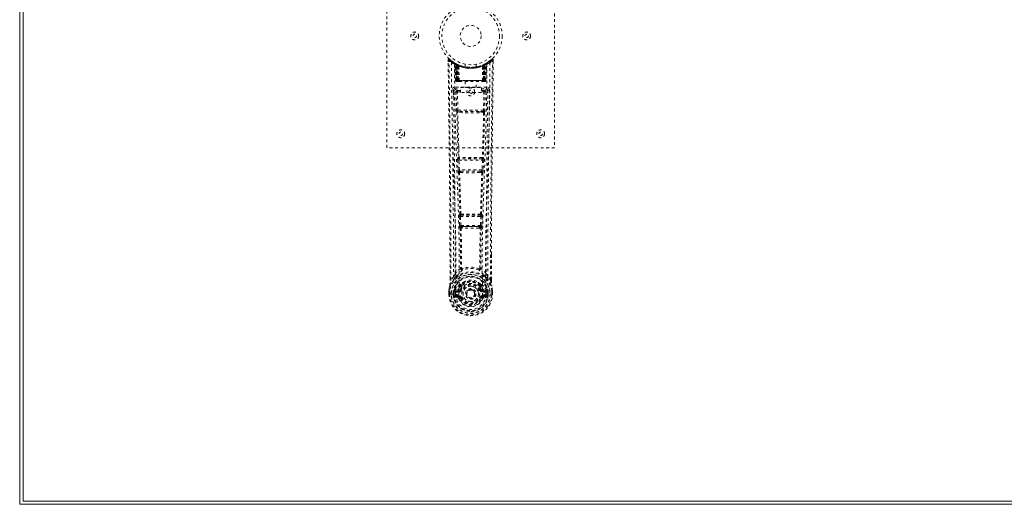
# Model space of a CAD drawing. Header units: inches. Extents: x 28 to 172, y 67 to 114.
# Tile 1 of 8: x 28 to 64, y 67 to 84. Entities that reach past the tile are written whole.
import ezdxf

# ---------------------------------------------------------------- set-up
doc = ezdxf.new("R2010")
doc.units = ezdxf.units.IN
doc.header["$MEASUREMENT"] = 0
doc.linetypes.add('SLD-Dashed', pattern=[0.075, 0.05, -0.025])
doc.linetypes.add('SLD-Solid', pattern=[0])

msp = doc.modelspace()

# ---------------------------------------------------------------- linework, layer by layer
at = {"color": 7, "linetype": 'SLD-Solid', "lineweight": 15}
for p, q in [((28.374, 66.505), (28.374, 114.005)), ((28.492, 113.887), (28.492, 66.623)), ((28.492, 113.887), (28.492, 66.623)), ((100.124, 66.505), (28.374, 66.505)), ((28.492, 66.623), (100.124, 66.623)), ((28.492, 66.623), (100.124, 66.623))]:
    msp.add_line(p, q, dxfattribs=at)
at = {"color": 7, "linetype": 'SLD-Dashed', "lineweight": 0}
for p, q in [((41.492, 79.255), (41.492, 87.255)), ((47.492, 87.255), (47.492, 79.255)), ((43.685, 82.396), (43.686, 82.329)), ((43.715, 82.397), (43.735, 82.419)), ((43.776, 82.384), (43.734, 82.418)), ((45.249, 82.418), (45.207, 82.384)), ((45.298, 82.397), (45.268, 82.397)), ((45.296, 82.333), (45.297, 82.397)), ((45.297, 82.33), (45.298, 82.397)), ((45.297, 82.33), (45.298, 82.396)), ((43.924, 82.281), (43.91, 82.289)), ((43.929, 82.277), (43.916, 82.285)), ((43.938, 82.257), (43.925, 82.265)), ((43.946, 81.659), (43.925, 82.265)), ((43.959, 81.659), (43.938, 82.257)), ((43.977, 82.253), (43.942, 82.271)), ((43.957, 82.249), (43.98, 81.656)), ((44.025, 82.211), (43.957, 82.246)), ((43.977, 81.659), (43.957, 82.246)), ((43.971, 82.256), (43.997, 82.242)), ((43.985, 82.216), (43.997, 82.242)), ((43.985, 82.216), (43.985, 81.659)), ((43.992, 82.213), (43.985, 82.216)), ((43.992, 82.213), (44.005, 82.239)), ((43.992, 81.659), (43.992, 82.213)), ((44.009, 82.237), (43.994, 82.244)), ((43.997, 82.242), (44.005, 82.239)), ((43.998, 82.21), (44.01, 82.236)), ((43.998, 81.659), (43.998, 82.21)), ((43.998, 82.21), (44.005, 82.206)), ((44.005, 82.206), (44.017, 82.233)), ((44.005, 82.206), (44.005, 81.659)), ((44.009, 82.236), (44.009, 82.237)), ((44.017, 82.201), (44.028, 82.227)), ((44.017, 82.201), (44.017, 81.659)), ((44.023, 82.198), (44.017, 82.201)), ((44.023, 82.198), (44.035, 82.225)), ((44.023, 81.659), (44.023, 82.198)), ((44.025, 82.211), (44.026, 82.21)), ((44.045, 81.659), (44.025, 82.211)), ((44.026, 82.21), (44.045, 81.659)), ((44.028, 82.227), (44.035, 82.225)), ((44.076, 81.659), (44.071, 82.181)), ((44.292, 82.244), (44.292, 82.148)), ((44.692, 82.148), (44.692, 82.244)), ((44.908, 81.659), (44.912, 82.181)), ((44.938, 81.659), (44.957, 82.21)), ((44.958, 82.211), (44.939, 81.659)), ((44.949, 82.225), (44.955, 82.227)), ((44.949, 82.225), (44.96, 82.198)), ((44.955, 82.227), (44.967, 82.201)), ((44.957, 82.21), (44.958, 82.211)), ((45.026, 82.246), (44.958, 82.211)), ((44.967, 82.201), (44.96, 82.198)), ((44.96, 82.198), (44.96, 81.659)), ((44.966, 82.233), (44.978, 82.206)), ((44.974, 82.236), (44.967, 82.233)), ((44.967, 81.659), (44.967, 82.201)), ((44.981, 82.24), (44.973, 82.236)), ((44.973, 82.236), (44.985, 82.21)), ((44.975, 82.237), (44.974, 82.236)), ((45.042, 82.271), (44.975, 82.237)), ((44.978, 82.206), (44.985, 82.21)), ((44.978, 81.659), (44.978, 82.206)), ((44.979, 82.239), (44.986, 82.242)), ((44.979, 82.239), (44.991, 82.213)), ((44.985, 82.21), (44.985, 81.659)), ((44.986, 82.242), (44.995, 82.246)), ((44.986, 82.242), (44.999, 82.216)), ((44.999, 82.216), (44.991, 82.213)), ((44.991, 82.213), (44.991, 81.659)), ((44.998, 81.659), (44.999, 82.216)), ((45.004, 81.656), (45.026, 82.249)), ((45.006, 81.659), (45.026, 82.246)), ((45.024, 81.659), (45.045, 82.257)), ((45.037, 81.659), (45.059, 82.265)), ((45.059, 82.265), (45.045, 82.257)), ((45.073, 82.289), (45.06, 82.281)), ((43.946, 81.659), (43.959, 81.659)), ((43.985, 81.659), (43.946, 81.659)), ((43.977, 81.659), (44.045, 81.659)), ((43.985, 81.659), (43.992, 81.659)), ((44.991, 81.659), (43.992, 81.659)), ((44.005, 81.659), (43.998, 81.659)), ((44.005, 81.659), (44.978, 81.659)), ((44.017, 81.659), (44.023, 81.659)), ((44.96, 81.659), (44.023, 81.659)), ((44.045, 81.659), (44.076, 81.659)), ((44.045, 81.659), (44.045, 81.659)), ((44.076, 81.659), (44.908, 81.659)), ((44.908, 81.659), (44.938, 81.659)), ((44.939, 81.659), (44.938, 81.659)), ((44.939, 81.659), (45.006, 81.659)), ((44.96, 81.659), (44.967, 81.659)), ((44.985, 81.659), (44.978, 81.659)), ((44.991, 81.659), (44.998, 81.659)), ((45.037, 81.659), (44.998, 81.659)), ((45.024, 81.659), (45.037, 81.659)), ((43.881, 81.323), (43.879, 81.315)), ((43.879, 81.313), (43.883, 81.025)), ((43.924, 81.421), (43.924, 81.361)), ((45.059, 81.421), (43.924, 81.421)), ((43.924, 81.361), (44.122, 81.361)), ((43.985, 81.63), (43.993, 81.63)), ((43.989, 81.63), (43.999, 81.63)), ((43.999, 81.63), (44.005, 81.63)), ((44.007, 81.63), (44.061, 81.63)), ((44.017, 81.63), (44.023, 81.63)), ((44.018, 81.304), (44.018, 81.259)), ((44.122, 81.304), (44.018, 81.304)), ((44.061, 81.63), (44.023, 81.63)), ((44.075, 81.63), (44.083, 81.63)), ((44.083, 81.63), (44.9, 81.63)), ((44.122, 81.228), (44.122, 81.408)), ((44.122, 81.408), (44.872, 81.408)), ((44.297, 81.63), (44.297, 81.408)), ((44.687, 81.408), (44.687, 81.63)), ((44.872, 81.408), (44.872, 81.228)), ((44.872, 81.361), (45.059, 81.361)), ((44.966, 81.304), (44.872, 81.304)), ((44.9, 81.63), (44.908, 81.63)), ((44.922, 81.63), (44.976, 81.63)), ((44.96, 81.63), (44.922, 81.63)), ((44.96, 81.63), (44.966, 81.63)), ((44.966, 81.304), (44.966, 81.259)), ((44.978, 81.63), (44.985, 81.63)), ((44.985, 81.63), (44.994, 81.63)), ((44.991, 81.63), (44.998, 81.63)), ((45.059, 81.361), (45.059, 81.421)), ((45.101, 81.026), (45.104, 81.313)), ((45.104, 81.315), (45.103, 81.323)), ((43.973, 81.258), (43.989, 80.597)), ((44.033, 80.598), (44.018, 81.259)), ((44.122, 81.259), (44.018, 81.259)), ((44.872, 81.228), (44.122, 81.228)), ((44.966, 81.259), (44.872, 81.259)), ((44.966, 81.259), (44.95, 80.598)), ((45.01, 81.258), (44.995, 80.597)), ((44.95, 80.598), (44.033, 80.598)), ((44.187, 80.506), (44.03, 80.513)), ((44.194, 80.555), (44.041, 80.557)), ((44.789, 80.555), (44.194, 80.555)), ((44.942, 80.557), (44.789, 80.555)), ((44.953, 80.513), (44.797, 80.506)), ((47.492, 79.255), (41.492, 79.255)), ((44.041, 78.906), (44.033, 78.903)), ((44.077, 78.86), (44.086, 78.864)), ((44.906, 78.86), (44.077, 78.86)), ((44.898, 78.864), (44.906, 78.86)), ((44.951, 78.903), (44.942, 78.906)), ((44.026, 78.813), (44.044, 78.46)), ((44.071, 78.815), (44.912, 78.815)), ((44.088, 78.463), (44.071, 78.815)), ((44.912, 78.815), (44.895, 78.463)), ((44.957, 78.813), (44.94, 78.46)), ((44.895, 78.463), (44.088, 78.463)), ((44.093, 78.367), (44.126, 78.366)), ((44.135, 78.418), (44.103, 78.418)), ((44.135, 78.418), (44.849, 78.418)), ((44.849, 78.418), (44.88, 78.418)), ((44.858, 78.366), (44.89, 78.367)), ((44.081, 76.795), (44.098, 76.478)), ((44.105, 76.89), (44.091, 76.885)), ((44.126, 76.798), (44.858, 76.798)), ((44.142, 76.48), (44.126, 76.798)), ((44.135, 76.842), (44.149, 76.847)), ((44.848, 76.842), (44.135, 76.842)), ((44.834, 76.847), (44.848, 76.842)), ((44.858, 76.798), (44.841, 76.48)), ((44.878, 76.89), (44.893, 76.885)), ((44.902, 76.795), (44.885, 76.478)), ((44.841, 76.48), (44.142, 76.48)), ((44.152, 76.382), (44.193, 76.382)), ((44.2, 76.435), (44.161, 76.436)), ((44.2, 76.435), (44.783, 76.435)), ((44.823, 76.436), (44.783, 76.435)), ((44.791, 76.382), (44.831, 76.382)), ((45.228, 75.447), (45.228, 74.523)), ((45.229, 74.523), (45.232, 75.447)), ((43.88, 74.64), (43.784, 74.524)), ((44.164, 74.942), (44.164, 74.942)), ((44.819, 74.942), (44.819, 74.942)), ((45.199, 74.524), (45.103, 74.64)), ((43.754, 74.523), (43.754, 74.576)), ((43.756, 74.577), (43.756, 74.523)), ((44.124, 74.338), (44.123, 74.319)), ((44.131, 74.366), (44.143, 74.384)), ((44.147, 74.332), (44.147, 74.314)), ((44.837, 74.314), (44.836, 74.332)), ((44.841, 74.384), (44.852, 74.366)), ((44.86, 74.338), (44.86, 74.319)), ((43.712, 74.142), (43.712, 74.138)), ((43.712, 74.022), (43.712, 74.138)), ((43.712, 74.022), (43.716, 74.022)), ((43.713, 74.138), (43.713, 74.021)), ((43.716, 74.022), (43.769, 74.022)), ((43.742, 74.138), (43.742, 74.024)), ((43.769, 74.022), (43.792, 74.022)), ((43.792, 74.022), (43.951, 74.022)), ((43.863, 74.095), (43.863, 74.096)), ((43.863, 74.024), (43.863, 74.095)), ((43.863, 74.024), (43.863, 74.024)), ((43.893, 74.095), (43.898, 74.113)), ((43.893, 74.094), (43.893, 74.025)), ((43.898, 74.024), (43.893, 74.025)), ((43.898, 74.113), (43.898, 74.103)), ((43.898, 74.103), (43.898, 74.024)), ((43.908, 74.144), (43.905, 74.14)), ((43.909, 74.144), (43.919, 74.156)), ((43.916, 73.904), (44.035, 73.881)), ((44.034, 74.177), (43.919, 74.156)), ((43.919, 74.156), (43.919, 74.156)), ((43.919, 74.156), (43.919, 74.156)), ((43.933, 74.122), (44.063, 74.147)), ((43.933, 74.122), (43.933, 74.092)), ((44.063, 74.122), (43.933, 74.122)), ((44.063, 74.092), (43.933, 74.092)), ((43.946, 73.97), (43.946, 73.94)), ((43.946, 73.97), (44.063, 73.97)), ((44.063, 73.92), (43.946, 73.94)), ((43.946, 73.94), (44.063, 73.94)), ((44.063, 74.147), (44.063, 74.122)), ((44.063, 74.092), (44.063, 74.122)), ((44.063, 73.97), (44.063, 73.94)), ((44.063, 73.92), (44.063, 73.94)), ((44.068, 73.985), (44.068, 73.987)), ((44.118, 74.188), (44.145, 74.177)), ((44.335, 74.031), (44.336, 74.047)), ((44.335, 74.023), (44.335, 74.031)), ((44.838, 74.177), (44.866, 74.188)), ((44.915, 73.987), (44.915, 73.985)), ((44.92, 74.147), (45.05, 74.122)), ((44.92, 74.147), (44.92, 74.122)), ((45.05, 74.122), (44.92, 74.122)), ((44.92, 74.092), (44.92, 74.122)), ((45.05, 74.092), (44.92, 74.092)), ((44.92, 73.97), (44.92, 73.94)), ((44.92, 73.97), (45.037, 73.97)), ((45.037, 73.94), (44.92, 73.92)), ((44.92, 73.92), (44.92, 73.94)), ((44.92, 73.94), (45.037, 73.94)), ((44.948, 73.881), (45.067, 73.904)), ((45.064, 74.156), (44.95, 74.177)), ((45.033, 74.022), (45.191, 74.022)), ((45.037, 73.94), (45.037, 73.97)), ((45.05, 74.092), (45.05, 74.122)), ((45.064, 74.156), (45.075, 74.145)), ((45.075, 74.145), (45.075, 74.145)), ((45.075, 74.144), (45.075, 74.145)), ((45.079, 74.14), (45.075, 74.144)), ((45.085, 74.113), (45.085, 74.103)), ((45.09, 74.095), (45.085, 74.113)), ((45.085, 74.103), (45.085, 74.024)), ((45.085, 74.024), (45.091, 74.025)), ((45.12, 74.096), (45.091, 74.094)), ((45.091, 74.025), (45.091, 74.094)), ((45.12, 74.096), (45.12, 74.095)), ((45.12, 74.095), (45.12, 74.025)), ((45.191, 74.022), (45.214, 74.022)), ((45.214, 74.022), (45.267, 74.022)), ((45.242, 74.024), (45.242, 74.138)), ((45.267, 74.022), (45.271, 74.022)), ((45.27, 74.021), (45.27, 74.138)), ((45.271, 74.138), (45.271, 74.142)), ((45.271, 74.022), (45.271, 74.138)), ((44.123, 73.876), (44.119, 73.884)), ((44.145, 73.886), (44.123, 73.876)), ((44.861, 73.876), (44.838, 73.886)), ((44.861, 73.876), (44.915, 73.854))]:
    msp.add_line(p, q, dxfattribs=at)
at = {"color": 7, "linetype": 'SLD-Dashed', "lineweight": 0, "flags": 128}
for points in [[(43.733, 82.417), (43.726, 82.421), (43.718, 82.423), (43.71, 82.424), (43.702, 82.422), (43.695, 82.419), (43.69, 82.413), (43.687, 82.407), (43.685, 82.399)], [(43.754, 74.576), (43.746, 77.146), (43.719, 79.771), (43.685, 82.397)], [(43.685, 82.397), (43.686, 82.396), (43.687, 82.396), (43.694, 82.397), (43.704, 82.397), (43.709, 82.397), (43.715, 82.397)], [(43.784, 74.524), (43.783, 75.988), (43.774, 77.462), (43.759, 78.909), (43.756, 79.156), (43.753, 79.415), (43.75, 79.63), (43.748, 79.859), (43.744, 80.109), (43.741, 80.38), (43.738, 80.598), (43.735, 80.861), (43.731, 81.185), (43.728, 81.395), (43.725, 81.653), (43.721, 81.915), (43.718, 82.163), (43.715, 82.397)], [(45.199, 74.524), (45.201, 75.99), (45.21, 77.462), (45.224, 78.909), (45.227, 79.13), (45.23, 79.36), (45.232, 79.563), (45.235, 79.762), (45.237, 79.977), (45.239, 80.127), (45.241, 80.284), (45.243, 80.441), (45.245, 80.558), (45.246, 80.698), (45.249, 80.86), (45.253, 81.193), (45.256, 81.397), (45.259, 81.652), (45.262, 81.913), (45.265, 82.162), (45.268, 82.397)], [(45.248, 82.419), (45.216, 82.391), (45.207, 82.384)], [(45.295, 82.396), (45.293, 82.404), (45.29, 82.412), (45.285, 82.418), (45.279, 82.423), (45.271, 82.426), (45.264, 82.427), (45.257, 82.425), (45.25, 82.421)], [(43.804, 82.303), (43.811, 81.256), (43.831, 80.211), (43.86, 79.169), (43.895, 78.131), (43.929, 77.097), (43.955, 76.067), (43.963, 75.042), (43.951, 74.022)], [(43.941, 82.272), (43.901, 82.295), (43.852, 82.327)], [(43.913, 82.248), (43.922, 81.203), (43.943, 80.16), (43.975, 79.12), (44.012, 78.084), (44.049, 77.053), (44.075, 76.026), (44.083, 75.004), (44.068, 73.988)], [(43.918, 82.282), (43.925, 82.271), (43.929, 82.257)], [(43.956, 82.254), (43.957, 82.248), (43.957, 82.246)], [(44.689, 82.148), (44.691, 82.148), (44.673, 82.145), (44.635, 82.139), (44.58, 82.134), (44.516, 82.131), (44.492, 82.13)], [(45.071, 82.248), (45.062, 81.203), (45.04, 80.16), (45.009, 79.12), (44.971, 78.085), (44.935, 77.054), (44.909, 76.027), (44.901, 75.005), (44.915, 73.988)], [(45.18, 82.303), (45.172, 81.256), (45.153, 80.211), (45.123, 79.169), (45.088, 78.131), (45.054, 77.097), (45.029, 76.067), (45.02, 75.042), (45.033, 74.022)], [(45.131, 82.328), (45.083, 82.295), (45.038, 82.27)], [(45.232, 75.447), (45.237, 77.146), (45.265, 79.771), (45.297, 82.33)], [(43.959, 81.659), (43.963, 81.659), (43.971, 81.659), (43.984, 81.659), (43.998, 81.659)], [(43.977, 81.66), (43.978, 81.653), (43.979, 81.651)], [(44.017, 81.659), (44.009, 81.659), (44.001, 81.659), (43.994, 81.659), (43.988, 81.659), (43.983, 81.659), (43.98, 81.659), (43.978, 81.659), (43.977, 81.659)], [(45.006, 81.659), (45.006, 81.659), (45.004, 81.659), (45, 81.659), (44.995, 81.659), (44.989, 81.659), (44.982, 81.659), (44.975, 81.659), (44.967, 81.659)], [(44.985, 81.659), (45, 81.659), (45.012, 81.659), (45.021, 81.659), (45.024, 81.659)], [(43.819, 81.315), (43.821, 81.179), (43.823, 81.007), (43.826, 80.798), (43.829, 80.553), (43.832, 80.304), (43.835, 80.085), (43.837, 79.931), (43.839, 79.793), (43.841, 79.672), (43.843, 79.516), (43.845, 79.353), (43.847, 79.197), (43.856, 78.384), (43.865, 77.566), (43.873, 76.593), (43.878, 75.603), (43.88, 74.64)], [(43.879, 81.315), (43.903, 81.287), (43.973, 81.258)], [(44.018, 81.304), (43.948, 81.332), (43.924, 81.361)], [(44.007, 81.63), (44.007, 81.63), (44.009, 81.63)], [(45.059, 81.361), (45.035, 81.332), (44.966, 81.304)], [(45.01, 81.258), (45.08, 81.287), (45.104, 81.315)], [(45.103, 74.64), (45.104, 75.16), (45.105, 75.693), (45.108, 76.239), (45.111, 76.753), (45.116, 77.283), (45.121, 77.835), (45.126, 78.324), (45.129, 78.581), (45.132, 78.854), (45.136, 79.143), (45.14, 79.447), (45.143, 79.722), (45.147, 79.963), (45.149, 80.154), (45.152, 80.369), (45.155, 80.61), (45.158, 80.835), (45.161, 81.028), (45.163, 81.188), (45.164, 81.315)], [(44.018, 81.259), (44.002, 81.259), (43.988, 81.258), (43.978, 81.258), (43.973, 81.258)], [(45.01, 81.258), (45.006, 81.258), (44.996, 81.258), (44.982, 81.259), (44.966, 81.259)], [(44.033, 80.598), (44.018, 80.598), (44.003, 80.597), (43.993, 80.597), (43.989, 80.597)], [(44.995, 80.597), (44.99, 80.597), (44.98, 80.597), (44.966, 80.598), (44.95, 80.598)], [(43.997, 80.515), (44.017, 79.709), (44.041, 78.906)], [(44.075, 78.903), (44.05, 79.707), (44.03, 80.513)], [(44.797, 80.506), (44.492, 80.506), (44.187, 80.506)], [(44.789, 80.555), (44.492, 80.555), (44.194, 80.555)], [(44.953, 80.513), (44.933, 79.707), (44.908, 78.903)], [(44.986, 80.515), (44.967, 79.709), (44.942, 78.906)], [(44.071, 78.815), (44.056, 78.814), (44.041, 78.814), (44.031, 78.813), (44.026, 78.813)], [(44.957, 78.813), (44.952, 78.813), (44.942, 78.814), (44.928, 78.814), (44.912, 78.815)], [(44.088, 78.463), (44.073, 78.462), (44.059, 78.461), (44.048, 78.461), (44.044, 78.46)], [(44.044, 78.46), (44.046, 78.428), (44.046, 78.426)], [(44.059, 78.371), (44.083, 77.629), (44.105, 76.89)], [(44.141, 76.884), (44.118, 77.624), (44.093, 78.367)], [(44.89, 78.367), (44.865, 77.624), (44.843, 76.884)], [(44.925, 78.371), (44.9, 77.629), (44.878, 76.89)], [(44.94, 78.46), (44.935, 78.461), (44.925, 78.461), (44.911, 78.462), (44.895, 78.463)], [(44.94, 78.46), (44.937, 78.428), (44.937, 78.426)], [(44.126, 76.798), (44.111, 76.797), (44.097, 76.796), (44.087, 76.796), (44.081, 76.795)], [(44.126, 76.798), (44.125, 76.806), (44.125, 76.814), (44.126, 76.822), (44.127, 76.829), (44.13, 76.839), (44.135, 76.842)], [(44.848, 76.842), (44.853, 76.839), (44.857, 76.829), (44.858, 76.822), (44.858, 76.814), (44.858, 76.806), (44.858, 76.798)], [(44.902, 76.795), (44.897, 76.796), (44.886, 76.796), (44.872, 76.797), (44.858, 76.798)], [(44.142, 76.48), (44.127, 76.479), (44.113, 76.479), (44.103, 76.478), (44.098, 76.478)], [(44.117, 76.389), (44.127, 75.668), (44.128, 74.95)], [(44.152, 76.382), (44.163, 75.661), (44.164, 74.942)], [(44.791, 76.382), (44.492, 76.38), (44.193, 76.382)], [(44.783, 76.435), (44.492, 76.434), (44.2, 76.435)], [(44.819, 74.942), (44.82, 75.661), (44.831, 76.382)], [(44.823, 76.436), (44.824, 76.436), (44.825, 76.437), (44.828, 76.44), (44.834, 76.45), (44.838, 76.464), (44.841, 76.48)], [(44.885, 76.478), (44.88, 76.478), (44.87, 76.479), (44.856, 76.479), (44.841, 76.48)], [(44.867, 76.389), (44.856, 75.668), (44.855, 74.95)], [(43.922, 74.601), (43.822, 74.477), (43.743, 74.323)], [(44.126, 74.941), (44.026, 74.853), (43.939, 74.753)], [(44.032, 74.704), (44.027, 74.698), (44.018, 74.689)], [(44.126, 74.941), (44.128, 74.931), (44.133, 74.922), (44.139, 74.916), (44.146, 74.913), (44.154, 74.913), (44.162, 74.916), (44.169, 74.922), (44.174, 74.931)], [(44.809, 74.931), (44.814, 74.922), (44.821, 74.916), (44.829, 74.913), (44.837, 74.913), (44.845, 74.916), (44.851, 74.922), (44.855, 74.931), (44.857, 74.941)], [(45.044, 74.753), (44.958, 74.853), (44.857, 74.941)], [(44.966, 74.689), (44.957, 74.698), (44.951, 74.704)], [(45.061, 74.601), (45.162, 74.477), (45.241, 74.323)], [(43.743, 74.323), (43.726, 74.243), (43.712, 74.142)], [(43.712, 74.138), (43.725, 74.235), (43.741, 74.312)], [(43.743, 74.323), (43.741, 74.317), (43.741, 74.312)], [(43.784, 74.524), (43.778, 74.524), (43.772, 74.524), (43.766, 74.524), (43.761, 74.524), (43.757, 74.524), (43.755, 74.523), (43.754, 74.523), (43.754, 74.523)], [(44.123, 74.319), (44.091, 74.267), (44.061, 74.199)], [(44.175, 74.301), (44.145, 74.252), (44.118, 74.188)], [(44.274, 74.471), (44.217, 74.442), (44.143, 74.384)], [(44.841, 74.384), (44.766, 74.442), (44.709, 74.471)], [(44.866, 74.188), (44.838, 74.252), (44.808, 74.301)], [(44.86, 74.319), (44.893, 74.267), (44.922, 74.199)], [(45.229, 74.523), (45.229, 74.523), (45.228, 74.523), (45.226, 74.524), (45.222, 74.524), (45.217, 74.524), (45.211, 74.524), (45.205, 74.524), (45.199, 74.524)], [(45.242, 74.312), (45.242, 74.317), (45.241, 74.323)], [(45.271, 74.142), (45.26, 74.232), (45.241, 74.323)], [(45.271, 74.138), (45.259, 74.235), (45.242, 74.312)], [(43.712, 74.142), (43.713, 74.142), (43.715, 74.142), (43.718, 74.141), (43.722, 74.141), (43.726, 74.14), (43.731, 74.14), (43.736, 74.139), (43.742, 74.138)], [(43.712, 74.138), (43.712, 74.138), (43.713, 74.138), (43.715, 74.138), (43.719, 74.138), (43.724, 74.138), (43.729, 74.138), (43.735, 74.138), (43.742, 74.138)], [(43.742, 74.024), (43.735, 74.024), (43.729, 74.023), (43.724, 74.023), (43.719, 74.023), (43.715, 74.022), (43.713, 74.022), (43.712, 74.022), (43.712, 74.022)], [(43.863, 74.096), (43.874, 74.095), (43.883, 74.095), (43.889, 74.094), (43.893, 74.094)], [(43.893, 74.025), (43.889, 74.024), (43.883, 74.024), (43.874, 74.024), (43.863, 74.024)], [(43.893, 74.094), (43.893, 74.094), (43.893, 74.095)], [(43.933, 74.092), (43.915, 74.095), (43.898, 74.103)], [(43.904, 73.953), (43.923, 73.966), (43.946, 73.97)], [(44.061, 74.199), (44.047, 74.182), (44.034, 74.177)], [(44.915, 73.985), (44.909, 73.908), (44.886, 73.834), (44.847, 73.765), (44.793, 73.705), (44.728, 73.656), (44.654, 73.62), (44.574, 73.598), (44.492, 73.591), (44.409, 73.598), (44.329, 73.62), (44.255, 73.656), (44.19, 73.705), (44.136, 73.765), (44.097, 73.834), (44.074, 73.908), (44.068, 73.985)], [(44.173, 74.165), (44.167, 74.168), (44.162, 74.17), (44.158, 74.172), (44.153, 74.173), (44.15, 74.175), (44.147, 74.176), (44.146, 74.177), (44.145, 74.177)], [(44.173, 73.897), (44.167, 73.895), (44.162, 73.893), (44.158, 73.891), (44.153, 73.889), (44.15, 73.888), (44.147, 73.887), (44.146, 73.886), (44.145, 73.886)], [(44.811, 74.165), (44.816, 74.168), (44.821, 74.17), (44.826, 74.172), (44.83, 74.173), (44.833, 74.175), (44.836, 74.176), (44.838, 74.177), (44.838, 74.177)], [(44.811, 73.897), (44.816, 73.895), (44.821, 73.893), (44.826, 73.891), (44.83, 73.889), (44.833, 73.888), (44.836, 73.887), (44.838, 73.886), (44.838, 73.886)], [(44.92, 73.92), (44.883, 73.906), (44.87, 73.892)], [(44.922, 74.199), (44.936, 74.182), (44.95, 74.177)], [(45.037, 73.97), (45.06, 73.966), (45.08, 73.953)], [(45.085, 74.103), (45.069, 74.095), (45.05, 74.092)], [(45.09, 74.095), (45.09, 74.094), (45.091, 74.094)], [(45.271, 74.142), (45.27, 74.142), (45.268, 74.142), (45.265, 74.141), (45.262, 74.141), (45.257, 74.14), (45.252, 74.14), (45.247, 74.139), (45.242, 74.138)], [(45.242, 74.138), (45.248, 74.138), (45.254, 74.138), (45.26, 74.138), (45.264, 74.138), (45.268, 74.138), (45.27, 74.138), (45.272, 74.138), (45.271, 74.138)], [(45.271, 74.022), (45.272, 74.022), (45.27, 74.022), (45.268, 74.022), (45.264, 74.023), (45.26, 74.023), (45.254, 74.023), (45.248, 74.024), (45.242, 74.024)], [(44.87, 73.892), (44.865, 73.885), (44.861, 73.876)]]:
    msp.add_lwpolyline(points, dxfattribs=at)
at = {"color": 7, "linetype": 'SLD-Dashed', "lineweight": 0}
for centre, radius in [((44.492, 83.255), 1.125), ((44.492, 83.255), 1.03), ((42.492, 83.255), 0.14), ((44.492, 83.255), 0.375), ((46.492, 83.255), 0.14), ((42.492, 83.255), 0.0625), ((46.492, 83.255), 0.0625), ((44.492, 81.255), 0.141), ((44.492, 81.255), 0.0625), ((41.992, 79.755), 0.14), ((46.992, 79.755), 0.141), ((41.992, 79.755), 0.0625), ((46.992, 79.755), 0.0625), ((44.492, 74.031), 0.7), ((44.492, 74.031), 0.69), ((44.492, 74.031), 0.623), ((44.492, 74.031), 0.32), ((44.492, 74.031), 0.275), ((44.492, 74.031), 0.188), ((44.492, 74.031), 0.157), ((44.492, 74.031), 0.142), ((44.492, 74.031), 0.139), ((44.492, 74.031), 0.138)]:
    msp.add_circle(centre, radius, dxfattribs=at)
for centre, radius, start, end in [((43.715, 82.397), 0.03, 47.8629, 180.7208), ((44.494, 83.3), 1.213, 228.1749, 235.3209), ((44.492, 83.256), 1.158, 227.8706, 312.1289), ((44.489, 83.252), 1.124, 227.9088, 235.3619), ((44.496, 83.25), 1.12, 304.6282, 312.087), ((44.492, 83.297), 1.209, 304.6686, 311.8403), ((45.268, 82.397), 0.03, 359.281, 132.1363), ((45.198, 82.353), 0.0828, 31.8141, 52.6408), ((43.834, 82.303), 0.03, 55.9335, 179.8282), ((44.479, 83.494), 1.369, 240.45, 245.5704), ((44.491, 83.255), 1.127, 235.351, 240.4902), ((43.895, 82.264), 0.03, 1.9774, 58.9558), ((44.476, 83.229), 1.097, 238.944, 239.8509), ((43.875, 82.227), 0.0714, 31.6412, 58.9231), ((43.954, 82.235), 0.0429, 114.1643, 163.03), ((44.492, 83.287), 1.19, 240.8884, 299.1116), ((43.908, 82.256), 0.0299, 1.901, 59.7258), ((44.49, 83.253), 1.125, 239.7334, 244.7317), ((44.502, 83.277), 1.153, 239.9603, 244.0336), ((44.473, 82.88), 0.824, 228.2692, 233.6272), ((44.492, 83.255), 1.127, 240.489, 299.511), ((44.471, 82.873), 0.815, 229.1497, 234.4908), ((43.927, 82.245), 0.03, 16.8847, 61.2782), ((43.927, 82.245), 0.0299, 1.8056, 60.7693), ((44.488, 83.248), 1.119, 240.785, 245.7545), ((44.471, 82.867), 0.806, 230.3859, 235.6822), ((44.492, 83.254), 1.155, 244.3785, 295.6215), ((44.492, 83.254), 1.155, 245.0796, 294.9204), ((43.996, 82.21), 0.0297, 1.4765, 64.5259), ((43.997, 82.209), 0.0297, 1.4721, 64.5755), ((44.492, 83.254), 1.155, 246.0605, 293.9395), ((44.447, 82.807), 0.73, 234.7867, 238.9966), ((44.042, 82.199), 0.0346, 328.9924, 15.1334), ((44.492, 83.219), 1.12, 247.9469, 292.0531), ((44.942, 82.199), 0.0346, 164.8574, 211.0164), ((44.536, 82.806), 0.73, 301.0027, 305.2154), ((44.493, 83.253), 1.125, 294.2592, 299.2013), ((44.987, 82.209), 0.0297, 115.4289, 178.5234), ((44.988, 82.21), 0.0297, 115.4793, 178.5219), ((44.509, 82.872), 0.812, 304.3383, 309.5935), ((44.516, 82.868), 0.809, 305.49, 310.8695), ((45.042, 82.114), 0.138, 89.4175, 113.4589), ((44.51, 82.88), 0.824, 306.3728, 311.7308), ((45.056, 82.245), 0.0299, 119.2271, 178.198), ((45.054, 82.247), 0.0273, 117.6542, 182.3009), ((44.507, 83.229), 1.097, 298.6325, 300.2673), ((45.075, 82.256), 0.0299, 120.2747, 178.0944), ((44.492, 83.255), 1.127, 299.5104, 304.6491), ((45.03, 82.235), 0.0429, 16.969, 65.8382), ((45.089, 82.264), 0.03, 121.0475, 178.0152), ((44.504, 83.494), 1.369, 294.4299, 299.5507), ((45.15, 82.303), 0.03, 0.1673, 124.0699), ((43.976, 81.66), 0.03, 182.0013, 269.9925), ((44.007, 81.703), 0.0742, 215.9442, 253.265), ((43.989, 81.66), 0.03, 181.9644, 269.9711), ((44.007, 81.66), 0.03, 181.9327, 269.9355), ((44.405, 81.652), 0.413, 179.0176, 183.0348), ((44.584, 81.653), 0.585, 179.3952, 182.0387), ((44.433, 81.652), 0.428, 179.0513, 182.9268), ((44.462, 81.652), 0.446, 179.0944, 182.8187), ((44.473, 81.652), 0.45, 179.1042, 182.7903), ((44.075, 81.66), 0.0299, 181.7963, 269.8152), ((44.074, 81.66), 0.0299, 181.7989, 269.8127), ((44.11, 81.653), 0.0354, 169.2677, 219.2109), ((44.871, 81.653), 0.0369, 321.8605, 9.6609), ((44.908, 81.66), 0.0299, 270.186, 358.2024), ((44.909, 81.66), 0.0299, 270.187, 358.2037), ((44.515, 81.652), 0.446, 357.1813, 0.9056), ((44.971, 81.666), 0.0356, 262.0659, 350.2943), ((44.523, 81.652), 0.444, 357.1776, 0.914), ((44.976, 81.66), 0.03, 270.0632, 358.0663), ((44.552, 81.652), 0.427, 357.0655, 0.9518), ((44.396, 81.653), 0.589, 357.9719, 0.5992), ((44.579, 81.652), 0.413, 356.9652, 0.9871), ((44.994, 81.66), 0.03, 270.0311, 358.0289), ((44.977, 81.703), 0.0742, 286.738, 324.0528), ((45.008, 81.66), 0.03, 270.0062, 358.0022), ((43.924, 81.316), 0.105, 90.0048, 180.7376), ((43.855, 79.713), 1.603, 89.1359, 91.2809), ((-455.63, 73.434), 499.571, 0.15123, 0.90392), ((43.923, 81.319), 0.0423, 88.0429, 173.4283), ((44.018, 81.259), 0.0451, 90.4304, 180.9026), ((44.003, 81.798), 0.166, 259.5993, 268.343), ((44.965, 81.259), 0.0451, 359.0378, 89.5676), ((44.98, 81.795), 0.163, 271.7, 280.6277), ((544.585, 73.435), 499.542, 179.09607, 179.8488), ((45.059, 81.316), 0.105, 359.2637, 89.9946), ((45.061, 81.319), 0.0423, 6.5683, 91.9605), ((45.129, 79.713), 1.603, 88.7191, 90.8641), ((44.39, 80.597), 0.401, 180.0761, 191.8385), ((44.138, 80.597), 0.105, 179.6313, 202.4693), ((44.845, 80.597), 0.105, 337.5294, 0.3669), ((44.593, 80.597), 0.402, 348.15, 359.9206), ((44.043, 80.511), 0.0456, 91.7532, 175.829), ((44.023, 80.653), 0.141, 259.4736, 273.0501), ((44.14, 80.509), 0.109, 154.2138, 178.3464), ((44.275, 80.518), 0.0889, 155.6062, 187.6329), ((44.708, 80.518), 0.0889, 352.3664, 24.3941), ((44.843, 80.509), 0.111, 1.7816, 25.6617), ((44.941, 80.511), 0.0456, 4.1751, 88.2458), ((44.961, 80.651), 0.139, 266.8537, 280.6226), ((44.233, 78.844), 0.209, 163.5059, 188.4144), ((44.078, 78.905), 0.0451, 182.9179, 269.4055), ((44.086, 78.909), 0.0451, 182.9905, 269.3795), ((44.068, 78.993), 0.091, 253.0032, 274.839), ((44.125, 78.83), 0.0563, 148.2387, 195.7399), ((44.492, 42.268), 36.637, 89.3487, 90.6512), ((44.13, 78.896), 0.055, 173.1648, 216.3307), ((44.492, 46.052), 32.814, 89.2909, 90.7091), ((44.897, 78.909), 0.0451, 270.6203, 357.0111), ((44.854, 78.896), 0.0546, 323.5175, 6.9903), ((44.905, 78.905), 0.0451, 270.5939, 357.0812), ((44.858, 78.83), 0.0563, 344.263, 31.7613), ((44.916, 78.993), 0.0908, 265.1456, 287.0253), ((44.75, 78.844), 0.209, 351.5847, 16.4937), ((44.182, 78.428), 0.136, 180.7111, 204.7141), ((44.104, 78.372), 0.0455, 91.2516, 181.8284), ((44.086, 78.45), 0.0837, 251.1192, 275.2104), ((44.156, 78.461), 0.068, 178.3597, 218.9064), ((44.18, 78.377), 0.0867, 151.6246, 186.5766), ((44.206, 78.379), 0.0814, 151.3106, 188.7484), ((44.492, 111.146), 32.782, 269.3605, 270.6395), ((44.492, 111.771), 33.356, 269.387, 270.613), ((44.777, 78.379), 0.0814, 351.2464, 28.69), ((44.827, 78.461), 0.068, 321.1019, 1.6364), ((44.88, 78.376), 0.0424, 40.4497, 90.4137), ((44.804, 78.377), 0.087, 353.4637, 28.3359), ((44.898, 78.451), 0.0843, 264.8717, 288.7961), ((44.88, 78.373), 0.0448, 357.9354, 42.9039), ((44.801, 78.428), 0.136, 335.3339, 359.2486), ((44.242, 76.824), 0.163, 158.124, 190.2235), ((44.136, 76.888), 0.0451, 183.2253, 269.1399), ((44.15, 76.892), 0.0451, 183.3956, 269.0999), ((44.134, 76.959), 0.075, 247.0738, 274.8912), ((44.198, 76.878), 0.0579, 174.2286, 212.3392), ((44.492, 39.511), 37.374, 89.4617, 90.5381), ((44.492, 44.264), 32.585, 89.3979, 90.6021), ((44.833, 76.892), 0.0451, 270.8979, 356.6066), ((44.786, 76.878), 0.0574, 327.5041, 5.928), ((44.849, 76.959), 0.0749, 265.0955, 292.9471), ((44.848, 76.888), 0.0451, 270.8617, 356.7716), ((44.741, 76.824), 0.163, 349.7771, 21.8741), ((44.278, 76.469), 0.181, 177.2188, 206.4684), ((44.162, 76.39), 0.0457, 91.8517, 181.7323), ((44.147, 76.455), 0.073, 245.7448, 274.5974), ((44.2, 76.478), 0.0575, 177.8234, 227.5872), ((44.256, 76.393), 0.104, 155.9677, 186.1397), ((44.292, 76.395), 0.101, 156.524, 187.7648), ((44.691, 76.395), 0.101, 352.2363, 23.4725), ((44.821, 76.39), 0.0457, 358.2712, 88.1449), ((44.728, 76.393), 0.104, 353.859, 24.0312), ((44.837, 76.456), 0.0735, 265.5153, 294.1463), ((44.705, 76.469), 0.181, 333.5373, 2.7735), ((44.115, 74.949), 0.0134, 326.1203, 3.26), ((44.161, 75.013), 0.0709, 242.7181, 272.7119), ((44.492, 74.018), 0.966, 70.8189, 109.1817), ((44.823, 75.013), 0.0708, 267.2819, 297.2837), ((44.868, 74.949), 0.0133, 176.7821, 213.9505), ((44.492, 74.031), 0.787, 8.0937, 171.9063), ((44.492, 74.031), 0.758, 8.0936, 171.9064), ((44.492, 74.031), 0.632, 5.8274, 174.1726), ((39.178, 77.175), 5.342, 331.6643, 333.0331), ((44.214, 74.958), 0.461, 223.6666, 230.8235), ((44.492, 74.031), 0.602, 6.0327, 173.9673), ((45.474, 73.022), 2.213, 131.1332, 134.4915), ((44, 74.755), 0.0608, 182.5705, 302.0033), ((44.764, 74.192), 0.893, 128.8519, 145.0118), ((44.187, 74.946), 0.0608, 184.0434, 286.2257), ((44.177, 74.943), 0.0128, 186.6524, 257.6622), ((44.246, 74.948), 0.0738, 193.2447, 235.0171), ((44.492, 74.094), 0.844, 70.0604, 109.9396), ((44.797, 74.946), 0.0608, 253.7744, 355.9557), ((44.737, 74.948), 0.0738, 304.9792, 346.7591), ((44.22, 74.192), 0.893, 34.9883, 51.1481), ((44.806, 74.943), 0.0128, 282.3445, 353.3609), ((44.983, 74.755), 0.0608, 238.0036, 357.4266), ((43.51, 73.022), 2.213, 45.5083, 48.8677), ((49.817, 77.182), 5.356, 206.9681, 208.3335), ((44.77, 74.958), 0.461, 309.173, 316.3366), ((42.567, 74.493), 1.188, 351.2127, 1.4268), ((40.27, 75.14), 3.568, 346.7477, 350.0573), ((44.356, 73.94), 0.492, 115.7072, 155.4808), ((44.3, 73.934), 0.441, 113.5931, 149.7441), ((44.168, 74.341), 0.0448, 146.2181, 184.9431), ((44.154, 74.322), 0.0305, 185.7192, 315.4474), ((44.145, 74.359), 0.0459, 241.1293, 271.6989), ((44.146, 74.378), 0.0459, 241.1819, 271.719), ((44.182, 74.387), 0.0396, 185.1705, 232.8779), ((44.492, 74.031), 0.376, 22.774, 157.226), ((44.492, 74.019), 0.453, 40.4512, 139.5488), ((44.18, 74.331), 0.033, 131.6147, 178.1165), ((44.174, 74.336), 0.0347, 219.3986, 272.7321), ((44.492, 73.992), 0.494, 47.4887, 132.5113), ((44.492, 74.031), 0.346, 22.774, 157.226), ((44.492, 74.038), 0.411, 39.7064, 140.2936), ((44.492, 74.031), 0.275, 82.5716, 262.5721), ((44.492, 74.051), 0.473, 62.6136, 117.3864), ((44.492, 74.031), 0.275, 262.5719, 82.5718), ((44.83, 74.322), 0.0305, 224.5484, 354.2858), ((44.81, 74.336), 0.0347, 267.2664, 320.6048), ((44.801, 74.387), 0.0396, 307.123, 354.8269), ((44.803, 74.331), 0.033, 1.8847, 48.3795), ((44.838, 74.378), 0.046, 268.2952, 298.804), ((44.838, 74.359), 0.0459, 268.3011, 298.8707), ((44.622, 73.935), 0.499, 24.8899, 63.9923), ((44.815, 74.341), 0.0448, 355.081, 33.9467), ((44.684, 73.934), 0.441, 30.2262, 66.4278), ((48.713, 75.14), 3.567, 189.9429, 193.2527), ((46.416, 74.493), 1.187, 178.5717, 188.7901), ((44.492, 74.031), 0.78, 180, 359.3038), ((44.492, 74.031), 0.78, 180.7166, 359.2834), ((44.492, 74.031), 0.75, 180.5684, 359.4316), ((44.492, 74.031), 0.629, 180.6528, 359.3472), ((44.492, 74.031), 0.599, 180.6527, 359.3473), ((44.013, 74.099), 0.116, 159.6356, 173.1095), ((44.492, 74.031), 0.593, 180.6711, 187.6091), ((44.108, 73.98), 0.206, 187.6598, 201.6566), ((43.932, 74.153), 0.0306, 205.4287, 270.9291), ((43.945, 73.91), 0.0299, 88.0463, 192.1078), ((44.074, 74.22), 0.233, 238.0388, 268.5928), ((44.492, 74.016), 0.541, 179.35, 0.65), ((44.063, 74.177), 0.0299, 181.1697, 268.9518), ((44.064, 73.89), 0.0301, 91.4234, 197.648), ((44.091, 74.205), 0.031, 190.1764, 328.35), ((44.057, 74.212), 0.0649, 274.9246, 338.6811), ((44.063, 74.211), 0.089, 270, 337.226), ((44.063, 74.211), 0.119, 270.0001, 337.2255), ((44.063, 73.851), 0.119, 22.7745, 89.9999), ((44.063, 73.851), 0.089, 22.774, 90), ((44.057, 73.849), 0.0715, 29.6306, 85.2066), ((44.492, 74.031), 0.346, 202.774, 337.226), ((44.492, 74.031), 0.156, 65.2931, 110.0155), ((44.92, 74.211), 0.119, 202.7742, 270.0003), ((44.92, 73.851), 0.119, 89.9997, 157.2258), ((44.92, 74.211), 0.089, 202.774, 270), ((44.92, 73.851), 0.089, 90, 157.226), ((44.892, 74.205), 0.031, 211.568, 349.9056), ((44.926, 74.212), 0.0649, 201.3178, 265.0776), ((44.914, 74.209), 0.221, 270.3102, 302.5179), ((44.92, 74.177), 0.0299, 271.0999, 358.7786), ((44.92, 73.89), 0.0301, 342.3507, 88.5756), ((45.038, 73.91), 0.0299, 347.891, 91.9549), ((45.051, 74.153), 0.0306, 269.0696, 334.5747), ((44.876, 73.98), 0.206, 338.3424, 352.3386), ((44.999, 74.107), 0.0863, 4.5671, 22.6926), ((44.492, 74.031), 0.593, 352.3909, 359.3289), ((45.093, 72.976), 1.048, 88.5369, 90.1564), ((45.242, 74.138), 0.03, 0.0028, 5.051), ((44.026, 73.836), 0.0454, 22.489, 78.688), ((43.524, 75.227), 1.478, 291.6227, 293.9238), ((44.492, 74.031), 0.459, 202.774, 337.226), ((44.492, 74.031), 0.4, 202.774, 337.226), ((44.492, 74.031), 0.376, 202.774, 337.226), ((44.957, 73.836), 0.0454, 101.2508, 157.5722)]:
    msp.add_arc(centre, radius, start, end, dxfattribs=at)

doc.saveas('drawing.dxf')
